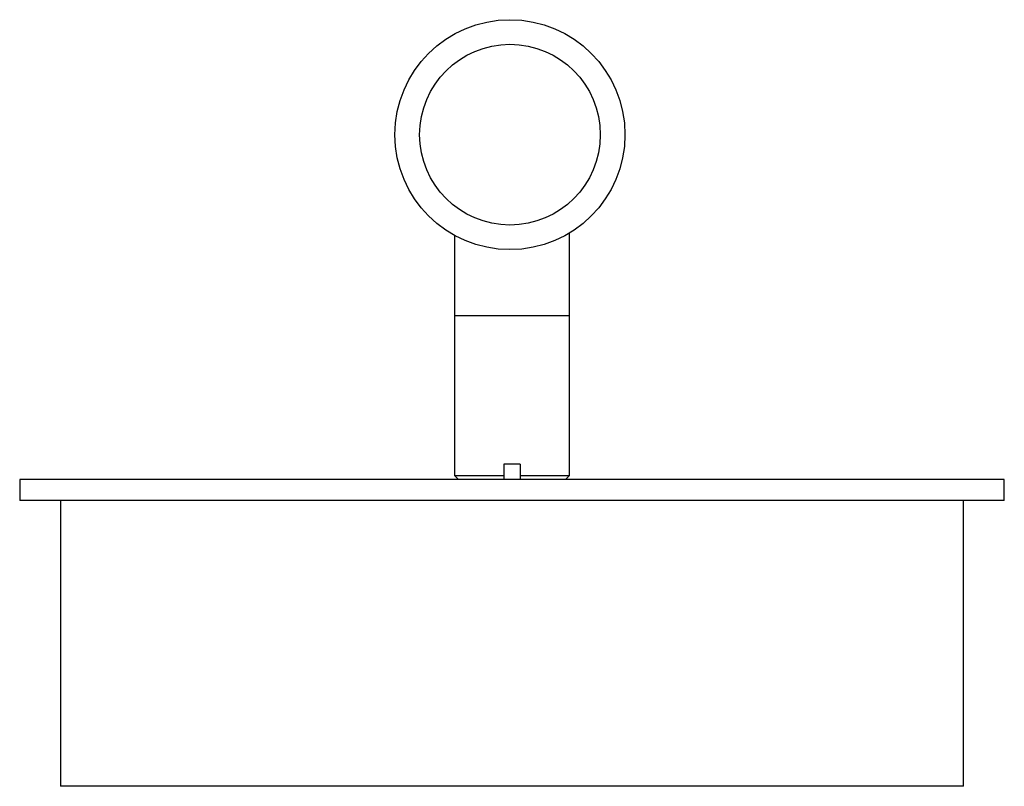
# Paper-space layout '_Inferior' of a CAD drawing. Header units: inches. Extents: x -2.36 to 2.36, y -0.45 to 3.23.
import ezdxf

# ---------------------------------------------------------------- set-up
doc = ezdxf.new("R2010")
doc.units = ezdxf.units.IN
doc.header["$MEASUREMENT"] = 0

psp = doc.layouts.new('_Inferior')

# ---------------------------------------------------------------- linework, layer by layer
at = {"color": 7, "linetype": 'Continuous', "lineweight": 25}
for p, q in [((-0.2756, 2.1943), (-0.2756, 1.0433)), ((0.2756, 1.0433), (0.2756, 2.2056)), ((-0.2756, 1.811), (0.2756, 1.811)), ((0.0394, 1.0979), (-0.0394, 1.0979)), ((-0.0394, 1.0979), (-0.0394, 1.0236)), ((0.0394, 1.0976), (-0.0394, 1.0976)), ((0.0394, 1.0979), (0.0394, 1.0236)), ((-0.2756, 1.0433), (-0.2559, 1.0236)), ((-0.2756, 1.0433), (-0.0394, 1.0433)), ((0.0394, 1.0433), (0.2756, 1.0433)), ((0.2559, 1.0236), (0.2756, 1.0433)), ((-2.36, 1.0236), (-2.36, 0.9236)), ((2.36, 1.0236), (-2.36, 1.0236)), ((2.36, 0.9236), (2.36, 1.0236)), ((2.36, 0.9236), (-2.36, 0.9236)), ((-2.165, 0.9236), (-2.165, -0.4464)), ((2.165, -0.4464), (2.165, 0.9236)), ((2.165, -0.4464), (-2.165, -0.4464))]:
    psp.add_line(p, q, dxfattribs=at)
for radius in [0.5512, 0.4331]:
    psp.add_circle((-0.0098, 2.6772), radius, dxfattribs=at)

doc.saveas('drawing.dxf')
